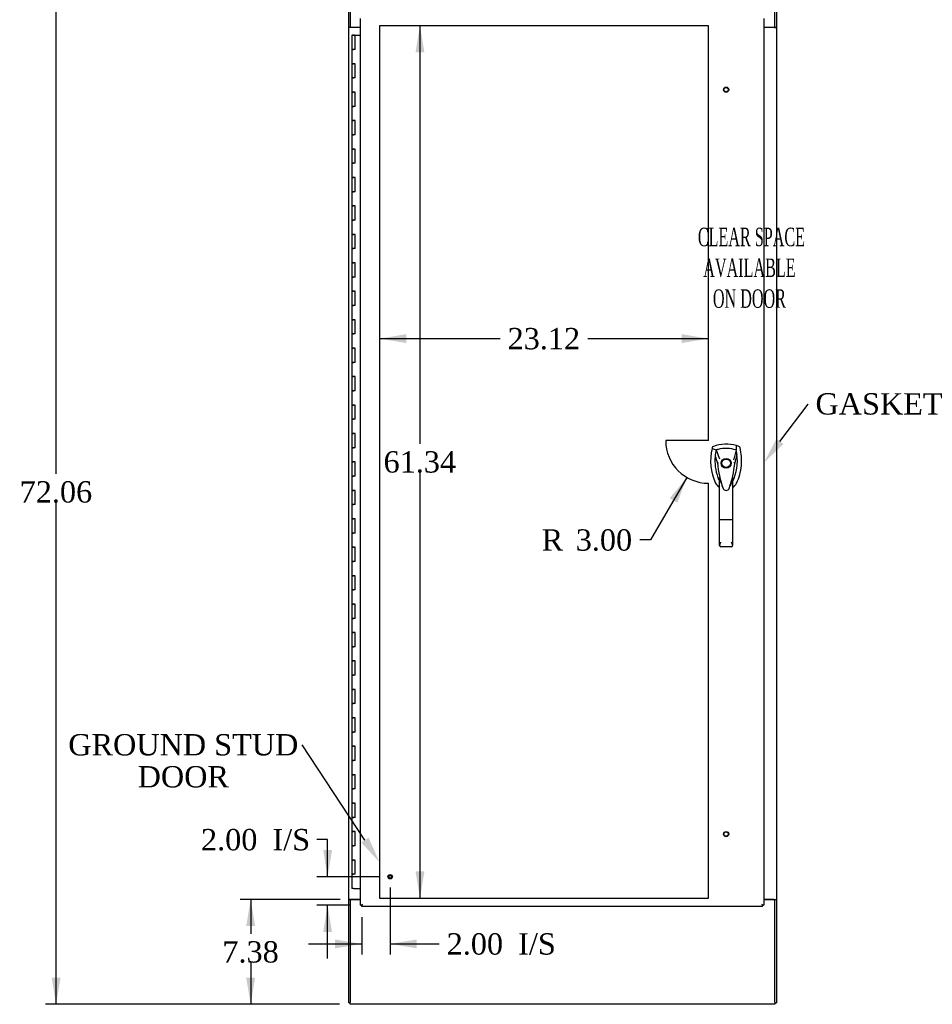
# Model space of a CAD drawing. Header units: inches. Extents: x 1 to 299, y -2 to 199.
# Tile 3 of 9: x 55 to 119, y 63 to 132. Entities that reach past the tile are written whole.
import ezdxf
from ezdxf import colors
from ezdxf.entities.mleader import LeaderData, LeaderLine
from ezdxf.enums import TextEntityAlignment as Align
from ezdxf.lldxf.tags import DXFTag
from ezdxf.math import Vec2, Vec3

# ---------------------------------------------------------------- set-up
doc = ezdxf.new("R2010")
doc.units = ezdxf.units.IN
doc.header["$MEASUREMENT"] = 0
for name, color, linetype in [('COM54746-60', 7, 'Continuous'), ('COM56670-8', 7, 'Continuous'), ('COM71199-3', 7, 'Continuous'), ('COM71209-8', 7, 'Continuous'), ('COM71210-8', 7, 'Continuous'), ('Default', 7, 'Continuous'), ('DV1_Default', 7, 'Continuous'), ('HAN13068', 7, 'Continuous'), ('STD26122', 7, 'Continuous'), ('STD26258', 7, 'Continuous')]:
    doc.layers.add(name, color=color, linetype=linetype)
doc.styles.add('SEACAD_Times_New_Roman', font='times.ttf')
tags = doc.linetypes.add('HIDDEN2', pattern=[0.1875, 0.125, -0.0625]).pattern_tags.tags
tags[6:7] = [DXFTag(74, 4), DXFTag(75, 0), DXFTag(340, '0'), DXFTag(46, 0.0), DXFTag(50, 0.0), DXFTag(44, 0.0), DXFTag(45, 0.0)]
tags[4:5] = [DXFTag(74, 4), DXFTag(75, 0), DXFTag(340, '0'), DXFTag(46, 0.0), DXFTag(50, 0.0), DXFTag(44, 0.0), DXFTag(45, 0.0)]
doc.dimstyles.new('HAMMOND_(STH_-_300x200)', dxfattribs={"dimtxt": 1.5, "dimasz": 1.875, "dimexe": 0.75, "dimexo": 0.75, "dimgap": 0.375, "dimtad": 0, "dimtih": 1, "dimtoh": 1, "dimzin": 0, "dimdsep": 46, "dimtxsty": 'SEACAD_Times_New_Roman', "dimblk1": '_SE_FILLED', "dimblk2": '_SE_FILLED', "dimsah": 1, "dimcen": 0.75, "dimadec": 0, "dimazin": 0, "dimtfac": 0.8, "dimtofl": 0, "dimtmove": 0, "dimatfit": 3, "dimfxl": 1, "dimtolj": 1, "dimtzin": 0, "dimarcsym": 0})

# ---------------------------------------------------------------- blocks, each defined once
blk = doc.blocks.new('SE')
at = {"layer": 'COM54746-60', "color": 7, "linetype": 'Continuous'}
for p, q in [((78.072, 131.292), (78.305, 131.292)), ((78.072, 131.292), (78.072, 130.292)), ((78.126, 131.301), (78.126, 131.327)), ((78.126, 131.327), (78.176, 131.327)), ((78.176, 131.301), (78.126, 131.301)), ((78.139, 131.301), (78.139, 131.292)), ((78.176, 131.327), (78.201, 131.327)), ((78.176, 131.301), (78.201, 131.301)), ((78.201, 131.327), (78.251, 131.327)), ((78.251, 131.301), (78.201, 131.301)), ((78.239, 131.292), (78.239, 131.301)), ((78.251, 131.327), (78.251, 131.301)), ((78.305, 131.292), (78.674, 131.292)), ((78.305, 130.292), (78.305, 131.292)), ((78.072, 130.292), (78.189, 130.292)), ((78.072, 130.292), (78.072, 129.292)), ((78.189, 130.292), (78.072, 130.292)), ((78.305, 130.292), (78.189, 130.292)), ((78.072, 129.292), (78.189, 129.292)), ((78.189, 129.292), (78.072, 129.292)), ((78.072, 129.292), (78.072, 128.292)), ((78.305, 129.292), (78.189, 129.292)), ((78.305, 128.292), (78.305, 129.292)), ((78.072, 128.292), (78.189, 128.292)), ((78.072, 128.292), (78.072, 127.292)), ((78.189, 128.292), (78.072, 128.292)), ((78.305, 128.292), (78.189, 128.292)), ((78.072, 127.292), (78.189, 127.292)), ((78.189, 127.292), (78.072, 127.292)), ((78.072, 127.292), (78.072, 126.292)), ((78.305, 127.292), (78.189, 127.292)), ((78.305, 126.292), (78.305, 127.292)), ((78.072, 126.292), (78.189, 126.292)), ((78.072, 126.292), (78.072, 125.292)), ((78.189, 126.292), (78.072, 126.292)), ((78.305, 126.292), (78.189, 126.292)), ((78.072, 125.292), (78.189, 125.292)), ((78.189, 125.292), (78.072, 125.292)), ((78.072, 125.292), (78.072, 124.292)), ((78.305, 125.292), (78.189, 125.292)), ((78.305, 124.292), (78.305, 125.292)), ((78.072, 124.292), (78.189, 124.292)), ((78.072, 124.292), (78.072, 123.292)), ((78.189, 124.292), (78.072, 124.292)), ((78.305, 124.292), (78.189, 124.292)), ((78.072, 123.292), (78.189, 123.292)), ((78.189, 123.292), (78.072, 123.292)), ((78.072, 123.292), (78.072, 122.292)), ((78.305, 123.292), (78.189, 123.292)), ((78.305, 122.292), (78.305, 123.292)), ((78.072, 122.292), (78.189, 122.292)), ((78.072, 122.292), (78.072, 121.292)), ((78.189, 122.292), (78.072, 122.292)), ((78.305, 122.292), (78.189, 122.292)), ((78.072, 121.292), (78.189, 121.292)), ((78.189, 121.292), (78.072, 121.292)), ((78.072, 121.292), (78.072, 120.292)), ((78.305, 121.292), (78.189, 121.292)), ((78.305, 120.292), (78.305, 121.292)), ((78.072, 120.292), (78.189, 120.292)), ((78.072, 120.292), (78.072, 119.292)), ((78.189, 120.292), (78.072, 120.292)), ((78.305, 120.292), (78.189, 120.292)), ((78.072, 119.292), (78.189, 119.292)), ((78.189, 119.292), (78.072, 119.292)), ((78.072, 119.292), (78.072, 118.292)), ((78.305, 119.292), (78.189, 119.292)), ((78.305, 118.292), (78.305, 119.292)), ((78.072, 118.292), (78.189, 118.292)), ((78.072, 118.292), (78.072, 117.292)), ((78.189, 118.292), (78.072, 118.292)), ((78.305, 118.292), (78.189, 118.292)), ((78.072, 117.292), (78.189, 117.292)), ((78.189, 117.292), (78.072, 117.292)), ((78.072, 117.292), (78.072, 116.292)), ((78.305, 117.292), (78.189, 117.292)), ((78.305, 116.292), (78.305, 117.292)), ((78.072, 116.292), (78.189, 116.292)), ((78.072, 116.292), (78.072, 115.292)), ((78.189, 116.292), (78.072, 116.292)), ((78.305, 116.292), (78.189, 116.292)), ((78.072, 115.292), (78.189, 115.292)), ((78.189, 115.292), (78.072, 115.292)), ((78.072, 115.292), (78.072, 114.292)), ((78.305, 115.292), (78.189, 115.292)), ((78.305, 114.292), (78.305, 115.292)), ((78.072, 114.292), (78.189, 114.292)), ((78.072, 114.292), (78.072, 113.292)), ((78.189, 114.292), (78.072, 114.292)), ((78.305, 114.292), (78.189, 114.292)), ((78.072, 113.292), (78.189, 113.292)), ((78.189, 113.292), (78.072, 113.292)), ((78.072, 113.292), (78.072, 112.292)), ((78.305, 113.292), (78.189, 113.292)), ((78.305, 112.292), (78.305, 113.292)), ((78.072, 112.292), (78.189, 112.292)), ((78.072, 112.292), (78.072, 111.292)), ((78.189, 112.292), (78.072, 112.292)), ((78.305, 112.292), (78.189, 112.292)), ((78.072, 111.292), (78.189, 111.292)), ((78.189, 111.292), (78.072, 111.292)), ((78.072, 111.292), (78.072, 110.292)), ((78.305, 111.292), (78.189, 111.292)), ((78.305, 110.292), (78.305, 111.292)), ((78.072, 110.292), (78.189, 110.292)), ((78.072, 110.292), (78.072, 109.292)), ((78.189, 110.292), (78.072, 110.292)), ((78.305, 110.292), (78.189, 110.292)), ((78.072, 109.292), (78.189, 109.292)), ((78.189, 109.292), (78.072, 109.292)), ((78.072, 109.292), (78.072, 108.292)), ((78.305, 109.292), (78.189, 109.292)), ((78.305, 108.292), (78.305, 109.292)), ((78.072, 108.292), (78.189, 108.292)), ((78.072, 108.292), (78.072, 107.292)), ((78.189, 108.292), (78.072, 108.292)), ((78.305, 108.292), (78.189, 108.292)), ((78.072, 107.292), (78.189, 107.292)), ((78.189, 107.292), (78.072, 107.292)), ((78.072, 107.292), (78.072, 106.292)), ((78.305, 107.292), (78.189, 107.292)), ((78.305, 106.292), (78.305, 107.292)), ((78.072, 106.292), (78.189, 106.292)), ((78.072, 106.292), (78.072, 105.292)), ((78.189, 106.292), (78.072, 106.292)), ((78.305, 106.292), (78.189, 106.292)), ((78.072, 105.292), (78.189, 105.292)), ((78.189, 105.292), (78.072, 105.292)), ((78.072, 105.292), (78.072, 104.292)), ((78.305, 105.292), (78.189, 105.292)), ((78.305, 104.292), (78.305, 105.292)), ((78.072, 104.292), (78.189, 104.292)), ((78.072, 104.292), (78.072, 103.292)), ((78.189, 104.292), (78.072, 104.292)), ((78.305, 104.292), (78.189, 104.292)), ((78.072, 103.292), (78.189, 103.292)), ((78.189, 103.292), (78.072, 103.292)), ((78.072, 103.292), (78.072, 102.292)), ((78.305, 103.292), (78.189, 103.292)), ((78.305, 102.292), (78.305, 103.292)), ((78.072, 102.292), (78.189, 102.292)), ((78.072, 102.292), (78.072, 101.292)), ((78.189, 102.292), (78.072, 102.292)), ((78.305, 102.292), (78.189, 102.292)), ((78.072, 101.292), (78.189, 101.292)), ((78.189, 101.292), (78.072, 101.292)), ((78.072, 101.292), (78.072, 100.292)), ((78.305, 101.292), (78.189, 101.292)), ((78.305, 100.292), (78.305, 101.292)), ((78.072, 100.292), (78.189, 100.292)), ((78.072, 100.292), (78.072, 99.292)), ((78.189, 100.292), (78.072, 100.292)), ((78.305, 100.292), (78.189, 100.292)), ((78.072, 99.292), (78.189, 99.292)), ((78.189, 99.292), (78.072, 99.292)), ((78.072, 99.292), (78.072, 98.292)), ((78.305, 99.292), (78.189, 99.292)), ((78.305, 98.292), (78.305, 99.292)), ((78.072, 98.292), (78.189, 98.292)), ((78.072, 98.292), (78.072, 97.292)), ((78.189, 98.292), (78.072, 98.292)), ((78.305, 98.292), (78.189, 98.292)), ((78.072, 97.292), (78.189, 97.292)), ((78.189, 97.292), (78.072, 97.292)), ((78.072, 97.292), (78.072, 96.292)), ((78.305, 97.292), (78.189, 97.292)), ((78.305, 96.292), (78.305, 97.292)), ((78.072, 96.292), (78.189, 96.292)), ((78.072, 96.292), (78.072, 95.292)), ((78.189, 96.292), (78.072, 96.292)), ((78.305, 96.292), (78.189, 96.292)), ((78.072, 95.292), (78.189, 95.292)), ((78.189, 95.292), (78.072, 95.292)), ((78.072, 95.292), (78.072, 94.292)), ((78.305, 95.292), (78.189, 95.292)), ((78.305, 94.292), (78.305, 95.292)), ((78.072, 94.292), (78.189, 94.292)), ((78.072, 94.292), (78.072, 93.292)), ((78.189, 94.292), (78.072, 94.292)), ((78.305, 94.292), (78.189, 94.292)), ((78.072, 93.292), (78.189, 93.292)), ((78.189, 93.292), (78.072, 93.292)), ((78.072, 93.292), (78.072, 92.292)), ((78.305, 93.292), (78.189, 93.292)), ((78.305, 92.292), (78.305, 93.292)), ((78.072, 92.292), (78.189, 92.292)), ((78.072, 92.292), (78.072, 91.292)), ((78.189, 92.292), (78.072, 92.292)), ((78.305, 92.292), (78.189, 92.292)), ((78.072, 91.292), (78.189, 91.292)), ((78.189, 91.292), (78.072, 91.292)), ((78.072, 91.292), (78.072, 90.292)), ((78.305, 91.292), (78.189, 91.292)), ((78.305, 90.292), (78.305, 91.292)), ((78.072, 90.292), (78.189, 90.292)), ((78.072, 90.292), (78.072, 89.292)), ((78.189, 90.292), (78.072, 90.292)), ((78.305, 90.292), (78.189, 90.292)), ((78.072, 89.292), (78.189, 89.292)), ((78.189, 89.292), (78.072, 89.292)), ((78.072, 89.292), (78.072, 88.292)), ((78.305, 89.292), (78.189, 89.292)), ((78.305, 88.292), (78.305, 89.292)), ((78.072, 88.292), (78.189, 88.292)), ((78.072, 88.292), (78.072, 87.292)), ((78.189, 88.292), (78.072, 88.292)), ((78.305, 88.292), (78.189, 88.292)), ((78.072, 87.292), (78.189, 87.292)), ((78.189, 87.292), (78.072, 87.292)), ((78.072, 87.292), (78.072, 86.292)), ((78.305, 87.292), (78.189, 87.292)), ((78.305, 86.292), (78.305, 87.292)), ((78.072, 86.292), (78.189, 86.292)), ((78.072, 86.292), (78.072, 85.292)), ((78.189, 86.292), (78.072, 86.292)), ((78.305, 86.292), (78.189, 86.292)), ((78.072, 85.292), (78.189, 85.292)), ((78.189, 85.292), (78.072, 85.292)), ((78.072, 85.292), (78.072, 84.292)), ((78.305, 85.292), (78.189, 85.292)), ((78.305, 84.292), (78.305, 85.292)), ((78.072, 84.292), (78.189, 84.292)), ((78.072, 84.292), (78.072, 83.292)), ((78.189, 84.292), (78.072, 84.292)), ((78.305, 84.292), (78.189, 84.292)), ((78.072, 83.292), (78.189, 83.292)), ((78.189, 83.292), (78.072, 83.292)), ((78.072, 83.292), (78.072, 82.292)), ((78.305, 83.292), (78.189, 83.292)), ((78.305, 82.292), (78.305, 83.292)), ((78.072, 82.292), (78.189, 82.292)), ((78.072, 82.292), (78.072, 81.292)), ((78.189, 82.292), (78.072, 82.292)), ((78.305, 82.292), (78.189, 82.292)), ((78.072, 81.292), (78.189, 81.292)), ((78.189, 81.292), (78.072, 81.292)), ((78.072, 81.292), (78.072, 80.292)), ((78.305, 81.292), (78.189, 81.292)), ((78.305, 80.292), (78.305, 81.292)), ((78.072, 80.292), (78.189, 80.292)), ((78.072, 80.292), (78.072, 79.292)), ((78.189, 80.292), (78.072, 80.292)), ((78.305, 80.292), (78.189, 80.292)), ((78.072, 79.292), (78.189, 79.292)), ((78.189, 79.292), (78.072, 79.292)), ((78.072, 79.292), (78.072, 78.292)), ((78.305, 79.292), (78.189, 79.292)), ((78.305, 78.292), (78.305, 79.292)), ((78.072, 78.292), (78.189, 78.292)), ((78.072, 78.292), (78.072, 77.292)), ((78.189, 78.292), (78.072, 78.292)), ((78.305, 78.292), (78.189, 78.292)), ((78.072, 77.292), (78.189, 77.292)), ((78.189, 77.292), (78.072, 77.292)), ((78.072, 77.292), (78.072, 76.292)), ((78.305, 77.292), (78.189, 77.292)), ((78.305, 76.292), (78.305, 77.292)), ((78.072, 76.292), (78.189, 76.292)), ((78.072, 76.292), (78.072, 75.292)), ((78.189, 76.292), (78.072, 76.292)), ((78.305, 76.292), (78.189, 76.292)), ((78.072, 75.292), (78.189, 75.292)), ((78.189, 75.292), (78.072, 75.292)), ((78.072, 75.292), (78.072, 74.292)), ((78.305, 75.292), (78.189, 75.292)), ((78.305, 74.292), (78.305, 75.292)), ((78.072, 74.292), (78.189, 74.292)), ((78.072, 74.292), (78.072, 73.292)), ((78.189, 74.292), (78.072, 74.292)), ((78.305, 74.292), (78.189, 74.292)), ((78.072, 73.292), (78.189, 73.292)), ((78.189, 73.292), (78.072, 73.292)), ((78.072, 73.292), (78.072, 72.292)), ((78.305, 73.292), (78.189, 73.292)), ((78.305, 72.292), (78.305, 73.292)), ((78.072, 72.292), (78.189, 72.292)), ((78.072, 72.292), (78.072, 71.292)), ((78.189, 72.292), (78.072, 72.292)), ((78.305, 72.292), (78.189, 72.292)), ((78.189, 71.292), (78.072, 71.292)), ((78.189, 71.292), (78.674, 71.292))]:
    blk.add_line(p, q, dxfattribs=at)
at = {"layer": 'COM56670-8', "color": 7, "linetype": 'Continuous'}
for p, q in [((77.957, 135.07), (77.957, 131.868)), ((107.827, 131.868), (107.827, 135.07)), ((77.957, 131.868), (78.674, 131.868)), ((107.049, 131.868), (107.827, 131.868))]:
    blk.add_line(p, q, dxfattribs=at)
at = {"layer": 'COM71199-3', "color": 7, "linetype": 'Continuous'}
for p, q in [((78.674, 70.121), (78.674, 132.463)), ((107.049, 132.463), (107.049, 70.121)), ((78.674, 70.121), (78.73, 70.121)), ((78.769, 70.121), (78.73, 70.121)), ((78.806, 70.159), (78.769, 70.121)), ((78.769, 70.121), (78.769, 70.082)), ((78.769, 70.026), (78.769, 70.082)), ((106.954, 70.026), (78.769, 70.026)), ((78.816, 70.169), (78.816, 70.169)), ((78.817, 70.169), (78.816, 70.169)), ((78.817, 70.169), (78.817, 70.169)), ((78.817, 70.169), (78.817, 70.169)), ((78.817, 70.169), (78.817, 70.169)), ((106.906, 70.169), (106.906, 70.169)), ((106.906, 70.169), (106.906, 70.169)), ((106.906, 70.169), (106.906, 70.169)), ((106.906, 70.169), (106.906, 70.169)), ((106.909, 70.165), (106.954, 70.121)), ((106.954, 70.121), (106.954, 70.082)), ((106.954, 70.121), (106.993, 70.121)), ((106.954, 70.026), (106.954, 70.082)), ((107.049, 70.121), (106.993, 70.121))]:
    blk.add_line(p, q, dxfattribs=at)
for centre, start, end in [((79.298, 69.191), 116.23673, 121.43872), ((77.839, 70.65), 328.56128, 333.76327), ((107.884, 70.65), 206.23673, 211.43872), ((106.424, 69.191), 58.56128, 63.76327)]:
    blk.add_arc(centre, 1.09, start, end, dxfattribs=at)
at = {"layer": 'COM71209-8', "color": 7, "linetype": 'Continuous'}
for p, q in [((77.957, 70.498), (77.957, 63.296)), ((78.674, 70.498), (77.957, 70.498)), ((107.827, 70.498), (107.049, 70.498)), ((107.827, 63.296), (107.827, 70.498)), ((77.957, 63.153), (77.957, 63.296)), ((107.827, 63.153), (77.957, 63.153)), ((107.827, 63.296), (107.827, 63.153))]:
    blk.add_line(p, q, dxfattribs=at)
at = {"layer": 'COM71210-8', "color": 7, "linetype": 'Continuous'}
for p, q in [((77.862, 131.868), (77.862, 135.118)), ((107.922, 135.118), (107.922, 131.868)), ((77.862, 131.838), (77.862, 131.868)), ((77.862, 131.868), (77.957, 131.868)), ((77.862, 70.528), (77.862, 131.838)), ((78.005, 131.838), (77.862, 131.838)), ((77.957, 131.838), (77.957, 131.868)), ((78.674, 131.838), (78.005, 131.838)), ((107.779, 131.838), (107.049, 131.838)), ((107.779, 131.838), (107.922, 131.838)), ((107.827, 131.838), (107.827, 131.868)), ((107.827, 131.868), (107.922, 131.868)), ((107.922, 131.838), (107.922, 131.868)), ((107.922, 131.838), (107.922, 70.528)), ((77.862, 70.528), (77.862, 70.498)), ((78.005, 70.528), (77.862, 70.528)), ((77.957, 70.498), (77.862, 70.498)), ((77.862, 63.248), (77.862, 70.498)), ((77.957, 70.528), (77.957, 70.498)), ((78.674, 70.528), (78.005, 70.528)), ((107.779, 70.528), (107.049, 70.528)), ((107.779, 70.528), (107.922, 70.528)), ((107.827, 70.528), (107.827, 70.498)), ((107.922, 70.498), (107.827, 70.498)), ((107.922, 70.528), (107.922, 70.498)), ((107.922, 70.498), (107.922, 63.248)), ((77.957, 63.248), (77.862, 63.248)), ((107.827, 63.248), (107.922, 63.248))]:
    blk.add_line(p, q, dxfattribs=at)
at = {"layer": 'DV1_Default', "color": 7, "linetype": 'HIDDEN2'}
for p, q in [((103.144, 131.963), (80.028, 131.963)), ((80.028, 131.963), (80.028, 70.621)), ((103.144, 102.792), (103.144, 131.963)), ((103.144, 102.792), (100.144, 102.792)), ((103.144, 70.621), (103.144, 99.792)), ((80.028, 70.621), (103.144, 70.621))]:
    blk.add_line(p, q, dxfattribs=at)
blk.add_arc((103.144, 102.792), 3, 180, 270, dxfattribs=at)
at = {"layer": 'HAN13068', "color": 7, "linetype": 'Continuous'}
for p, q in [((103.415, 102.294), (103.401, 102.235)), ((103.401, 102.235), (103.684, 102.13)), ((103.684, 102.13), (103.9, 101.558)), ((105.099, 102.13), (104.935, 101.474)), ((105.291, 102.381), (105.11, 102.44)), ((103.786, 101.209), (103.786, 101.208)), ((103.9, 101.558), (103.946, 101.524)), ((104.997, 101.212), (104.997, 101.213)), ((103.937, 97.215), (103.937, 100.193)), ((104.847, 100.192), (104.847, 97.215)), ((104.847, 99.912), (104.868, 99.953)), ((104.868, 99.953), (104.871, 99.959)), ((104.131, 99.552), (104.134, 99.544)), ((104.61, 99.429), (104.616, 99.442)), ((103.937, 95.407), (103.937, 97.215)), ((104.757, 97.209), (104.027, 97.209)), ((104.847, 97.215), (104.847, 95.407)), ((104.757, 95.317), (104.027, 95.317))]:
    blk.add_line(p, q, dxfattribs=at)
for radius in [0.35, 0.3]:
    blk.add_circle((104.392, 101.192), radius, dxfattribs=at)
for centre, radius, start, end in [((104.392, 99.957), 2.585, 73.85893, 110.34924), ((107.023, 101.382), 3.721, 166.75318, 205.10266), ((107.023, 101.382), 3.421, 167.3846, 174.70184), ((104.392, 99.957), 2.285, 106.83853, 108.03431), ((104.392, 99.957), 2.285, 104.45028, 106.83853), ((104.392, 99.957), 2.285, 71.96569, 104.45028), ((101.76, 101.382), 3.421, 334.89734, 7.2824), ((101.76, 101.382), 3.421, 10.11379, 12.6154), ((101.76, 101.382), 3.421, 8.519, 10.11379), ((101.76, 101.382), 3.421, 7.2824, 8.519), ((107.023, 101.382), 3.421, 174.70184, 200.20775), ((103.875, 99.861), 1.35, 91.23359, 93.76963), ((110.634, 101.778), 6.872, 184.75423, 199.9908), ((97.954, 101.808), 7.068, 340.3478, 355.1696), ((117.756, 74.765), 29.627, 115.64179, 115.75394), ((104.932, 100.424), 0.791, 85.30773, 89.6394), ((107.023, 101.382), 3.421, 200.20775, 205.10266), ((104.333, 100.122), 0.45, 205.10266, 208.42246), ((102.407, 99.587), 1.646, 10.27719, 21.64676), ((104.451, 100.122), 0.45, 331.57754, 334.89734), ((104.451, 100.122), 0.75, 301.84865, 334.89734), ((104.333, 100.122), 0.75, 233.47883, 238.15135), ((104.393, 99.518), 0.234, 202.28022, 338.21669), ((104.027, 95.407), 0.0903, 180.00172, 181.11543), ((104.027, 95.407), 0.09, 181.11716, 270), ((104.757, 95.407), 0.09, 270, 358.88284), ((104.756, 95.407), 0.0903, 358.88457, 359.99828)]:
    blk.add_arc(centre, radius, start, end, dxfattribs=at)
for points in [[(103.493, 102.381), (103.455, 102.367), (103.425, 102.333), (103.415, 102.294)], [(105.154, 101.816), (105.102, 101.615), (105.049, 101.414), (104.997, 101.213)], [(105.11, 102.44), (105.107, 102.337), (105.103, 102.233), (105.099, 102.13)], [(105.368, 102.294), (105.358, 102.333), (105.328, 102.367), (105.291, 102.381)], [(103.616, 101.698), (103.673, 101.535), (103.729, 101.372), (103.786, 101.209)], [(103.653, 99.804), (103.706, 99.692), (103.787, 99.593), (103.886, 99.519)], [(104.057, 99.779), (104.047, 99.813), (104.037, 99.847), (104.027, 99.881)], [(104.757, 99.88), (104.729, 99.783), (104.699, 99.686), (104.668, 99.591)], [(104.131, 99.552), (104.126, 99.564), (104.122, 99.577), (104.118, 99.589)]]:
    blk.add_open_spline(points, degree=3, dxfattribs=at)
for points, knots in [([(105.13, 99.804), (105.311, 100.189), (105.424, 100.605), (105.505, 101.452), (105.472, 101.882), (105.368, 102.294)], [0, 0, 0, 0, 0.5, 0.5, 1, 1, 1, 1]), ([(104.757, 99.88), (104.773, 99.937), (104.789, 99.994), (104.812, 100.08), (104.82, 100.108), (104.832, 100.149), (104.835, 100.163), (104.841, 100.181), (104.843, 100.186), (104.846, 100.194), (104.847, 100.195), (104.847, 100.192)], [0, 0, 0, 0, 0.5, 0.5, 0.75, 0.75, 0.875, 0.875, 0.9375, 0.9375, 1, 1, 1, 1]), ([(104.027, 97.209), (104.021, 97.209), (104.015, 97.209), (104.003, 97.209), (103.998, 97.209), (103.987, 97.21), (103.982, 97.21), (103.972, 97.21), (103.967, 97.211), (103.955, 97.211), (103.948, 97.212), (103.941, 97.213), (103.94, 97.213), (103.937, 97.214), (103.937, 97.215), (103.937, 97.215)], [0, 0, 0, 0, 0.125, 0.125, 0.25, 0.25, 0.375, 0.375, 0.5, 0.5, 0.75, 0.75, 0.875, 0.875, 1, 1, 1, 1]), ([(104.847, 97.215), (104.847, 97.215), (104.846, 97.214), (104.844, 97.213), (104.842, 97.213), (104.835, 97.212), (104.829, 97.211), (104.816, 97.211), (104.812, 97.21), (104.802, 97.21), (104.797, 97.21), (104.786, 97.209), (104.78, 97.209), (104.769, 97.209), (104.763, 97.209), (104.757, 97.209)], [0, 0, 0, 0, 0.125, 0.125, 0.25, 0.25, 0.5, 0.5, 0.625, 0.625, 0.75, 0.75, 0.875, 0.875, 1, 1, 1, 1]), ([(103.937, 95.405), (103.937, 95.421), (103.941, 95.438), (103.95, 95.466), (103.953, 95.475), (103.96, 95.495), (103.964, 95.505), (103.977, 95.535), (103.986, 95.557), (104.001, 95.59), (104.006, 95.602), (104.016, 95.625), (104.022, 95.636), (104.027, 95.648)], [0, 0, 0, 0, 0.25, 0.25, 0.375, 0.375, 0.5, 0.5, 0.75, 0.75, 0.875, 0.875, 1, 1, 1, 1]), ([(104.757, 95.648), (104.762, 95.636), (104.767, 95.625), (104.777, 95.602), (104.782, 95.59), (104.797, 95.557), (104.807, 95.535), (104.819, 95.505), (104.823, 95.495), (104.831, 95.475), (104.834, 95.466), (104.843, 95.438), (104.846, 95.421), (104.847, 95.405)], [0, 0, 0, 0, 0.125, 0.125, 0.25, 0.25, 0.5, 0.5, 0.625, 0.625, 0.75, 0.75, 1, 1, 1, 1])]:
    blk.add_open_spline(points, degree=3, knots=knots, dxfattribs=at)
at = {"layer": 'STD26122', "color": 7, "linetype": 'HIDDEN2'}
for centre, radius in [((104.392, 127.463), 0.185), ((104.392, 127.463), 0.15), ((104.392, 75.121), 0.185), ((104.392, 75.121), 0.15)]:
    blk.add_circle(centre, radius, dxfattribs=at)
at = {"layer": 'STD26258', "color": 7, "linetype": 'HIDDEN2'}
for radius in [0.156, 0.125, 0.0944]:
    blk.add_circle((80.769, 72.121), radius, dxfattribs=at)
at = {"layer": 'DV1_Default', "insert": (106.029, 117.76), "char_height": 1.3, "width": 12.9122, "attachment_point": 2}
blk.add_mtext('{\\fTimes New Roman|b0||i0||c0|p34;\\C7;\\H1.3;\\W0.5776;^I}{\\fTimes New Roman|b0||i0||c0|p34;\\C7;\\H1.3;\\W0.5776;CLEAR SPACE\\P}{\\fTimes New Roman|b0||i0||c0|p34;\\C7;\\H1.3;\\W0.5776;AVAILABLE \\P}{\\fTimes New Roman|b0||i0||c0|p34;\\C7;\\H1.3;\\W0.5776;ON DOOR^I}', dxfattribs=at)
blk = doc.blocks.new('DMBLK5265')
at = {"layer": 'Default', "linetype": 'Continuous'}
for points in [[(56.968, 133.338), (57.593, 133.338), (57.28, 135.213)], [(56.968, 65.028), (57.28, 63.153), (57.593, 65.028)]]:
    blk.add_hatch(color=7, dxfattribs=at).paths.add_polyline_path(points)
at = {"layer": 'Default', "color": 7, "linetype": 'Continuous'}
for p, q in [((77.207, 135.213), (56.53, 135.213)), ((57.28, 100.458), (57.28, 135.213)), ((57.28, 63.153), (57.28, 98.433)), ((77.207, 63.153), (56.53, 63.153))]:
    blk.add_line(p, q, dxfattribs=at)
at = {"layer": 'Default', "color": 7, "linetype": 'Continuous', "style": 'SEACAD_Times_New_Roman'}
blk.add_text('72.06', height=1.5, dxfattribs=at).set_placement((54.721, 99.933), align=Align.TOP_LEFT)
blk = doc.blocks.new('_SE_FILLED')
at = {"color": 0}
blk.add_line((0, 0), (-1, 0), dxfattribs=at)
blk.add_solid([(0, 0), (-1, -0.1665), (-1, 0.1665), (0, 0)], dxfattribs=at)
blk = doc.blocks.new('DMBLK5271')
at = {"layer": 'Default', "linetype": 'Continuous'}
for points in [[(70.65, 68.653), (71.275, 68.653), (70.962, 70.528)], [(70.65, 65.028), (70.962, 63.153), (71.275, 65.028)]]:
    blk.add_hatch(color=7, dxfattribs=at).paths.add_polyline_path(points)
at = {"layer": 'Default', "color": 7, "linetype": 'Continuous'}
for p, q in [((77.255, 70.528), (70.212, 70.528)), ((70.962, 70.528), (70.962, 68.115)), ((70.962, 66.09), (70.962, 63.153)), ((77.207, 63.153), (70.212, 63.153))]:
    blk.add_line(p, q, dxfattribs=at)
at = {"layer": 'Default', "color": 7, "linetype": 'Continuous', "style": 'SEACAD_Times_New_Roman'}
blk.add_text('7.38', height=1.5, dxfattribs=at).set_placement((68.972, 67.59), align=Align.TOP_LEFT)
blk = doc.blocks.new('DMBLK5274')
at = {"layer": 'Default', "linetype": 'Continuous'}
for points in [[(83.177, 130.088), (82.865, 131.963), (82.552, 130.088)], [(83.177, 72.496), (82.552, 72.496), (82.865, 70.621)]]:
    blk.add_hatch(color=7, dxfattribs=at).paths.add_polyline_path(points)
at = {"layer": 'Default', "color": 7, "linetype": 'Continuous'}
for p, q in [((82.865, 131.963), (82.865, 102.567)), ((82.865, 100.542), (82.865, 70.621))]:
    blk.add_line(p, q, dxfattribs=at)
at = {"layer": 'Default', "color": 7, "linetype": 'Continuous', "style": 'SEACAD_Times_New_Roman'}
blk.add_text('61.34', height=1.5, dxfattribs=at).set_placement((80.306, 102.042), align=Align.TOP_LEFT)
blk = doc.blocks.new('DMBLK5275')
at = {"layer": 'Default', "linetype": 'Continuous'}
for points in [[(81.903, 109.648), (81.903, 110.273), (80.028, 109.96)], [(101.269, 109.648), (103.144, 109.96), (101.269, 110.273)]]:
    blk.add_hatch(color=7, dxfattribs=at).paths.add_polyline_path(points)
at = {"layer": 'Default', "color": 7, "linetype": 'Continuous'}
for p, q in [((80.028, 109.96), (88.502, 109.96)), ((94.67, 109.96), (103.144, 109.96))]:
    blk.add_line(p, q, dxfattribs=at)
at = {"layer": 'Default', "color": 7, "linetype": 'Continuous', "style": 'SEACAD_Times_New_Roman'}
blk.add_text('23.12', height=1.5, dxfattribs=at).set_placement((89.027, 110.71), align=Align.TOP_LEFT)
blk = doc.blocks.new('DMBLK5276')
at = {"layer": 'Default', "linetype": 'Continuous'}
blk.add_hatch(color=7, dxfattribs=at).paths.add_polyline_path([(100.961, 98.422), (101.634, 100.199), (100.421, 98.736)])
at = {"layer": 'Default', "color": 7, "linetype": 'Continuous'}
for p, q in [((101.634, 100.199), (99.074, 95.802)), ((99.074, 95.802), (98.324, 95.802))]:
    blk.add_line(p, q, dxfattribs=at)
at = {"layer": 'Default', "color": 7, "linetype": 'Continuous', "style": 'SEACAD_Times_New_Roman'}
for s, p in [('R', (91.425, 96.552)), ('3.00', (93.818, 96.552))]:
    blk.add_text(s, height=1.5, dxfattribs=at).set_placement(p, align=Align.TOP_LEFT)
blk = doc.blocks.new('DMBLK5281')
at = {"layer": 'Default', "linetype": 'Continuous'}
for points in [[(76.894, 67.085), (78.769, 67.398), (76.894, 67.71)], [(82.644, 67.085), (82.644, 67.71), (80.769, 67.398)]]:
    blk.add_hatch(color=7, dxfattribs=at).paths.add_polyline_path(points)
at = {"layer": 'Default', "color": 7, "linetype": 'Continuous'}
for p, q in [((80.769, 71.371), (80.769, 66.648)), ((78.769, 69.276), (78.769, 66.648)), ((75.019, 67.398), (78.769, 67.398)), ((80.769, 67.398), (83.468, 67.398)), ((83.468, 67.398), (84.218, 67.398))]:
    blk.add_line(p, q, dxfattribs=at)
at = {"layer": 'Default', "color": 7, "linetype": 'Continuous', "style": 'SEACAD_Times_New_Roman'}
for s, p in [('2.00', (84.743, 68.148)), ('I/S', (89.774, 68.148))]:
    blk.add_text(s, height=1.5, dxfattribs=at).set_placement(p, align=Align.TOP_LEFT)
blk = doc.blocks.new('DMBLK5282')
at = {"layer": 'Default', "linetype": 'Continuous'}
for points in [[(76.059, 73.996), (76.371, 72.121), (76.684, 73.996)], [(76.059, 68.246), (76.684, 68.246), (76.371, 70.121)]]:
    blk.add_hatch(color=7, dxfattribs=at).paths.add_polyline_path(points)
at = {"layer": 'Default', "color": 7, "linetype": 'Continuous'}
for p, q in [((76.371, 74.73), (75.621, 74.73)), ((76.371, 72.121), (76.371, 74.73)), ((80.019, 72.121), (75.621, 72.121)), ((77.924, 70.121), (75.621, 70.121)), ((76.371, 66.371), (76.371, 70.121))]:
    blk.add_line(p, q, dxfattribs=at)
at = {"layer": 'Default', "color": 7, "linetype": 'Continuous', "style": 'SEACAD_Times_New_Roman'}
for s, p in [('2.00', (67.47, 75.48)), ('I/S', (72.501, 75.48))]:
    blk.add_text(s, height=1.5, dxfattribs=at).set_placement(p, align=Align.TOP_LEFT)

msp = doc.modelspace()

# ---------------------------------------------------------------- block references
at = {"layer": 'Default'}
msp.add_blockref('SE', (0, 0), dxfattribs=at)

# ---------------------------------------------------------------- dimensions: what is measured, and where the dimension line sits
at = {"layer": 'Default', "color": 7, "linetype": 'Continuous'}
for base, p1, p2, angle, picture, middle, dimtype in [((57.28, 63.153), (77.957, 63.153), (77.957, 135.213), 90, 'DMBLK5265', (57.28, 99.183), 161), ((82.865, 131.963), (80.028, 131.963), (80.028, 70.621), 270, 'DMBLK5274', (82.865, 101.292), 161), ((70.962142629, 63.152942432), (79.093762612, 70.527942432), (77.956762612, 63.152942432), 90, 'DMBLK5271', (70.962142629, 66.840442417), 160)]:
    dim = msp.add_linear_dim(base=base, p1=p1, p2=p2, angle=angle, text='\\A1;<>', dimstyle='HAMMOND_(STH_-_300x200)', dxfattribs=at)
    dim.commit()
    dim.dimension.update_dxf_attribs({"geometry": picture, "text_midpoint": middle, "dimtype": dimtype})
dim = msp.add_linear_dim(base=(103.144, 109.96), p1=(80.028, 131.963), p2=(103.144, 102.792), text='\\A1;<>', dimstyle='HAMMOND_(STH_-_300x200)', dxfattribs=at)
dim.commit()
dim.dimension.update_dxf_attribs({"geometry": 'DMBLK5275', "text_midpoint": (91.586, 109.96), "dimtype": 160})
dim = msp.add_radius_dim(center=(103.144, 102.792), mpoint=(101.634, 100.199), text='\\A1;<>', dimstyle='HAMMOND_(STH_-_300x200)', dxfattribs=at)
dim.commit()
dim.dimension.update_dxf_attribs({"geometry": 'DMBLK5276', "text_midpoint": (98.324, 95.802), "dimtype": 164})
dim = msp.add_linear_dim(base=(76.371, 72.121), p1=(78.674, 70.121), p2=(80.769, 72.121), angle=90, text='\\A1;<> I/S', dimstyle='HAMMOND_(STH_-_300x200)', override={"dimtmove": 1}, dxfattribs=at)
dim.commit()
dim.dimension.update_dxf_attribs({"geometry": 'DMBLK5282', "text_midpoint": (75.621, 74.73), "dimtype": 160})
dim = msp.add_linear_dim(base=(80.769, 67.398), p1=(78.769, 70.026), p2=(80.769, 72.121), text='\\A1;<> I/S', dimstyle='HAMMOND_(STH_-_300x200)', override={"dimtmove": 1}, dxfattribs=at)
dim.commit()
dim.dimension.update_dxf_attribs({"geometry": 'DMBLK5281', "text_midpoint": (84.218, 67.398), "dimtype": 160})

# ---------------------------------------------------------------- leaders
ml = msp.add_multileader_mtext('Standard', dxfattribs=at)
ml.set_content('{\\pxsm0.9;\\fTimes New Roman|b0||i0||c0|p34;\\W1.;GASKET\\P}', color=7)
ml.set_leader_properties()
ml.build(insert=Vec2(0, 0))
ml.multileader.update_dxf_attribs({"dogleg_length": 0, "arrow_head_size": 1.875})
ctx = ml.context
ctx.base_point, ctx.char_height, ctx.arrow_head_size, ctx.landing_gap_size = Vec3(110.584, 104.696), 1.5, 1.875, 0.525
notes = []
notes.append((ctx, [(0, (1, 1, 0), (110.149, 105.356), (1, 0), 0, [(0, [(107.049, 101.237)], 0, [])])]))
ctx.mtext.insert = Vec3(110.674, 106.122)
ml = msp.add_multileader_mtext('Standard', dxfattribs=at)
ml.set_content('{\\pxsm0.9;\\fTimes New Roman|b0||i0||c0|p34;\\W1.;GROUND STUD\\PDOOR\\P}', color=7)
ml.set_leader_properties()
ml.build(insert=Vec2(0, 0))
ml.multileader.update_dxf_attribs({"dogleg_length": 0, "arrow_head_size": 1.875})
ctx = ml.context
ctx.base_point, ctx.char_height, ctx.arrow_head_size, ctx.landing_gap_size = Vec3(58.304, 80.726), 1.5, 1.875, 0.525
ctx.text_align_type = 1
notes.append((ctx, [(0, (1, 1, 0), (74.58, 81.386), (-1, 0), 0, [(0, [(80.028, 73.136)], 0, [])])]))
ctx.mtext.insert, ctx.mtext.alignment = Vec3(66.225, 82.153), 2
for ctx, leaders in notes:
    for number, flags, end, landing, length, lines in leaders:
        leader = LeaderData()
        leader.index, (leader.has_last_leader_line, leader.has_dogleg_vector, leader.attachment_direction) = number, flags
        leader.last_leader_point, leader.dogleg_vector, leader.dogleg_length = Vec3(end), Vec3(landing), length
        for number, points, colour, breaks in lines:
            line = LeaderLine()
            line.index, line.vertices, line.color, line.breaks = number, Vec3.list(points), colors.encode_raw_color(colour), breaks
            leader.lines.append(line)
        ctx.leaders.append(leader)

doc.saveas('drawing.dxf')
